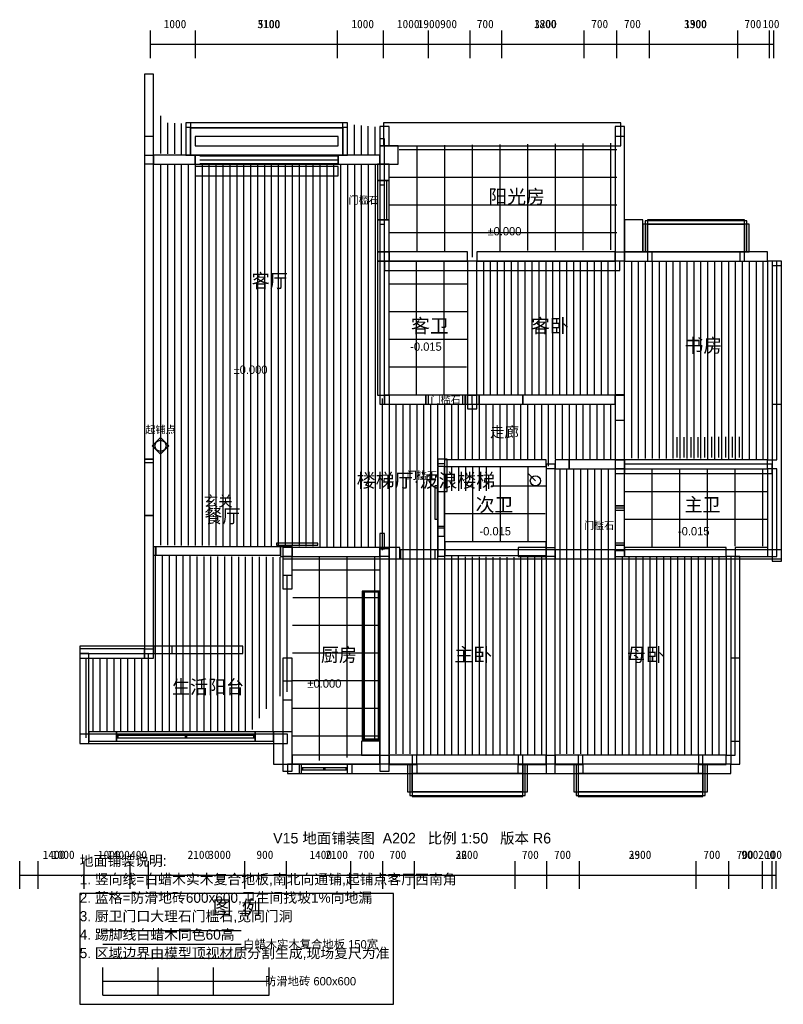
# Model space of a CAD drawing. Header units: millimetres. Extents: x 0 to 16540, y -5200 to 16133.
import ezdxf
from ezdxf.enums import TextEntityAlignment as Align

# ---------------------------------------------------------------- set-up
doc = ezdxf.new("R2010")
doc.units = ezdxf.units.MM
doc.header["$LTSCALE"] = 200
for name, color, linetype in [('A-DIMS', 1, 'Continuous'), ('A-DOOR', 3, 'Continuous'), ('A-HATCH-TILE', 4, 'Continuous'), ('A-HATCH-WOOD', 8, 'Continuous'), ('A-TEXT', 7, 'Continuous'), ('A-WALL', 7, 'Continuous'), ('A-WINDOW', 4, 'Continuous')]:
    doc.layers.add(name, color=color, linetype=linetype)
doc.styles.add('HZTXT', font='STHeiti Medium.ttc')

msp = doc.modelspace()

# ---------------------------------------------------------------- linework, layer by layer
at = {"layer": 'A-DIMS'}
for p, q in [((2831, 15300), (2831, 15900)), ((2831, 15300), (2831, 15900)), ((3807, 15300), (3807, 15900)), ((6887, 15300), (6887, 15900)), ((7882, 15300), (7882, 15900)), ((7882, 15300), (7882, 15900)), ((8858, 15300), (8858, 15900)), ((9757, 15300), (9757, 15900)), ((9757, 15300), (9757, 15900)), ((10446, 15300), (10446, 15900)), ((12225, 15300), (12225, 15900)), ((12933, 15300), (12933, 15900)), ((12933, 15300), (12933, 15900)), ((13641, 15300), (13641, 15900)), ((15554, 15300), (15554, 15900)), ((16243, 15300), (16243, 15900)), ((16243, 15300), (16243, 15900)), ((16338, 15300), (16338, 15900)), ((2831, 15600), (7882, 15600)), ((2831, 15600), (3807, 15600)), ((3807, 15600), (6887, 15600)), ((6887, 15600), (7882, 15600)), ((7882, 15600), (9757, 15600)), ((7882, 15600), (8858, 15600)), ((8858, 15600), (9757, 15600)), ((9757, 15600), (12933, 15600)), ((9757, 15600), (10446, 15600)), ((10446, 15600), (12225, 15600)), ((12225, 15600), (12933, 15600)), ((12933, 15600), (16243, 15600)), ((12933, 15600), (13641, 15600)), ((13641, 15600), (15554, 15600)), ((15554, 15600), (16243, 15600)), ((16243, 15600), (16338, 15600)), ((0, -2700), (0, -2100)), ((402, -2700), (402, -2100)), ((1397, -2700), (1397, -2100)), ((1397, -2700), (1397, -2100)), ((2391, -2700), (2391, -2100)), ((2793, -2700), (2793, -2100)), ((2793, -2700), (2793, -2100)), ((4879, -2700), (4879, -2100)), ((5778, -2700), (5778, -2100)), ((5778, -2700), (5778, -2100)), ((7174, -2700), (7174, -2100)), ((7863, -2700), (7863, -2100)), ((7863, -2700), (7863, -2100)), ((8552, -2700), (8552, -2100)), ((10733, -2700), (10733, -2100)), ((11421, -2700), (11421, -2100)), ((11421, -2700), (11421, -2100)), ((12129, -2700), (12129, -2100)), ((14655, -2700), (14655, -2100)), ((15363, -2700), (15363, -2100)), ((15363, -2700), (15363, -2100)), ((16090, -2700), (16090, -2100)), ((16300, -2700), (16300, -2100)), ((16300, -2700), (16300, -2100)), ((16386, -2700), (16386, -2100)), ((0, -2400), (1397, -2400)), ((402, -2400), (1397, -2400)), ((1397, -2400), (2793, -2400)), ((1397, -2400), (2391, -2400)), ((2391, -2400), (2793, -2400)), ((2793, -2400), (5778, -2400)), ((2793, -2400), (4879, -2400)), ((4879, -2400), (5778, -2400)), ((5778, -2400), (7863, -2400)), ((5778, -2400), (7174, -2400)), ((7174, -2400), (7863, -2400)), ((7863, -2400), (11421, -2400)), ((7863, -2400), (8552, -2400)), ((8552, -2400), (10733, -2400)), ((10733, -2400), (11421, -2400)), ((11421, -2400), (15363, -2400)), ((11421, -2400), (12129, -2400)), ((12129, -2400), (14655, -2400)), ((14655, -2400), (15363, -2400)), ((15363, -2400), (16300, -2400)), ((15363, -2400), (16090, -2400)), ((16090, -2400), (16300, -2400)), ((16300, -2400), (16386, -2400))]:
    msp.add_line(p, q, dxfattribs=at)
at = {"layer": 'A-DOOR'}
for points in [[(7800, 11700), (7900, 11700), (7900, 12550), (7800, 12550)], [(8800, 7800), (9700, 7800), (9700, 8000), (8800, 8000)], [(12900, 6300), (13100, 6300), (13100, 7450), (12900, 7450)], [(2700, 5400), (2900, 5400), (2900, 6530), (2700, 6530)], [(12900, 4750), (13100, 4750), (13100, 5500), (12900, 5500)], [(8250, 4450), (9000, 4450), (9000, 4650), (8250, 4650)], [(11600, 4450), (12900, 4450), (12900, 4650), (11600, 4650)], [(2900, 2400), (4830, 2400), (4830, 2560), (2900, 2560)], [(5700, 1400), (5900, 1400), (5900, 2300), (5700, 2300)]]:
    msp.add_lwpolyline(points, close=True, dxfattribs=at)
at = {"layer": 'A-HATCH-TILE'}
for p, q in [((11607, 11135), (11607, 13442)), ((12207, 11141), (12207, 13450)), ((12807, 11147), (12807, 13457)), ((8218, 13319), (12933, 13319)), ((8607, 11118), (8607, 13404)), ((9207, 11118), (9207, 13412)), ((9807, 10987), (9807, 13419)), ((10407, 11123), (10407, 13427)), ((11007, 11129), (11007, 13434)), ((8009, 12719), (12933, 12719)), ((8014, 12119), (12933, 12119)), ((8019, 11519), (12933, 11519)), ((8597, 8020), (8597, 10894)), ((9197, 8015), (9197, 10888)), ((8009, 10410), (9688, 10410)), ((8006, 9810), (9685, 9810)), ((8003, 9210), (9682, 9210)), ((8000, 8610), (9679, 8610)), ((14693, 6646), (14693, 7091)), ((15293, 6646), (15293, 7093)), ((10412, 4837), (10412, 6448)), ((11012, 4834), (11012, 6453)), ((13697, 4716), (13697, 6385)), ((14297, 4719), (14297, 6387)), ((14897, 4722), (14897, 6390)), ((15497, 4725), (15497, 6393)), ((16097, 4728), (16097, 6396)), ((10213, 6033), (11386, 6033)), ((9812, 4840), (9812, 5928)), ((13101, 5913), (16184, 5913)), ((9222, 5433), (11382, 5433)), ((13107, 5313), (16190, 5313)), ((6495, 82), (6495, 4499)), ((7095, 148), (7095, 4495)), ((7695, 531), (7695, 4490)), ((5919, 4217), (7788, 4217)), ((5915, 3617), (7788, 3617)), ((5912, 3017), (7788, 3017)), ((5909, 2417), (7788, 2417)), ((5905, 1817), (7788, 1817)), ((5902, 1217), (7788, 1217)), ((5899, 617), (7788, 617)), ((1800, -5000), (1800, -4400)), ((3000, -5000), (3000, -4400)), ((4200, -5000), (4200, -4400)), ((5400, -5000), (5400, -4400)), ((1800, -4700), (5400, -4700)), ((1800, -5000), (5400, -5000))]:
    msp.add_line(p, q, dxfattribs=at)
at = {"layer": 'A-HATCH-WOOD'}
for p, q in [((3057, 13231), (3057, 14051)), ((3207, 13228), (3207, 13897)), ((3357, 13225), (3357, 13891)), ((3507, 13221), (3507, 13885)), ((7250, 13220), (7250, 13858)), ((7400, 13220), (7400, 13843)), ((7550, 13220), (7550, 13829)), ((7700, 13220), (7700, 13814)), ((3057, 4747), (3057, 13000)), ((3207, 4746), (3207, 13000)), ((3357, 4745), (3357, 12999)), ((3507, 4744), (3507, 12999)), ((3657, 4743), (3657, 12998)), ((3807, 4742), (3807, 12998)), ((3957, 4741), (3957, 12997)), ((4107, 4739), (4107, 12997)), ((4257, 4738), (4257, 12997)), ((4407, 4737), (4407, 12996)), ((4557, 4736), (4557, 12996)), ((4707, 4735), (4707, 12995)), ((4857, 4734), (4857, 12995)), ((5007, 4733), (5007, 12994)), ((5157, 4732), (5157, 12994)), ((5307, 4731), (5307, 12993)), ((5457, 4730), (5457, 12993)), ((5607, 4729), (5607, 12992)), ((5757, 4728), (5757, 12992)), ((5907, 4727), (5907, 12991)), ((6057, 4726), (6057, 12991)), ((6207, 4724), (6207, 12990)), ((6357, 4723), (6357, 12990)), ((6507, 4722), (6507, 12990)), ((6657, 4721), (6657, 12989)), ((6807, 4720), (6807, 12989)), ((6957, 4719), (6957, 12988)), ((7107, 4718), (7107, 12988)), ((7257, 4717), (7257, 12987)), ((7407, 4716), (7407, 12987)), ((7557, 4715), (7557, 12986)), ((7707, 4714), (7707, 12986)), ((10050, 8010), (10050, 10885)), ((10200, 8010), (10200, 10885)), ((10350, 8010), (10350, 10886)), ((10500, 8010), (10500, 10887)), ((10650, 8010), (10650, 10888)), ((10800, 8010), (10800, 10889)), ((10950, 8010), (10950, 10889)), ((11100, 8010), (11100, 10890)), ((11250, 8010), (11250, 10891)), ((11400, 8010), (11400, 10892)), ((11550, 8010), (11550, 10892)), ((11700, 8010), (11700, 10893)), ((11850, 8010), (11850, 10894)), ((12000, 8010), (12000, 10895)), ((12150, 8010), (12150, 10895)), ((12300, 8010), (12300, 10896)), ((12450, 8010), (12450, 10897)), ((12600, 8010), (12600, 10898)), ((12750, 8010), (12750, 10898)), ((13257, 6630), (13257, 10898)), ((13407, 6629), (13407, 10898)), ((13557, 6628), (13557, 10897)), ((13707, 6628), (13707, 10896)), ((13857, 6627), (13857, 10895)), ((14007, 6626), (14007, 10895)), ((14157, 6626), (14157, 10894)), ((14307, 6625), (14307, 10893)), ((14457, 6624), (14457, 10892)), ((14607, 6623), (14607, 10892)), ((14757, 6623), (14757, 10891)), ((14907, 6622), (14907, 10890)), ((15057, 6621), (15057, 10889)), ((15207, 6620), (15207, 10889)), ((15357, 6620), (15357, 10888)), ((15507, 6619), (15507, 10887)), ((15657, 6618), (15657, 10887)), ((15807, 6617), (15807, 10886)), ((15957, 6617), (15957, 10885)), ((16107, 6616), (16107, 10884)), ((7857, 4639), (7857, 7928)), ((8007, 4489), (8007, 7805)), ((8157, 225), (8157, 7801)), ((8307, 224), (8307, 7800)), ((8457, 224), (8457, 7800)), ((8607, 223), (8607, 7799)), ((8757, 222), (8757, 7799)), ((8907, 222), (8907, 7798)), ((9057, 6465), (9057, 7798)), ((9207, 6615), (9207, 7797)), ((9357, 6616), (9357, 7797)), ((9507, 6616), (9507, 7796)), ((9657, 6616), (9657, 7796)), ((9807, 6616), (9807, 7796)), ((9957, 6616), (9957, 7795)), ((10107, 6616), (10107, 7795)), ((10257, 6616), (10257, 7794)), ((10407, 6616), (10407, 7794)), ((10557, 6616), (10557, 7793)), ((10707, 6616), (10707, 7793)), ((10857, 6616), (10857, 7792)), ((11007, 6616), (11007, 7792)), ((11157, 6616), (11157, 7791)), ((11307, 6616), (11307, 7791)), ((11457, 6457), (11457, 7791)), ((11607, 6615), (11607, 7790)), ((11757, 6616), (11757, 7790)), ((11907, 6616), (11907, 7789)), ((12057, 6616), (12057, 7789)), ((12207, 6616), (12207, 7788)), ((12357, 6616), (12357, 7788)), ((12507, 6616), (12507, 7787)), ((12657, 6616), (12657, 7787)), ((12807, 6616), (12807, 7786)), ((14243, 6646), (14243, 7089)), ((14393, 6647), (14393, 7090)), ((14543, 6647), (14543, 7090)), ((14693, 6647), (14693, 7091)), ((14843, 6648), (14843, 7091)), ((14993, 6648), (14993, 7092)), ((15143, 6649), (15143, 7092)), ((15293, 6649), (15293, 7093)), ((15443, 6650), (15443, 7093)), ((15593, 6650), (15593, 7094)), ((9362, 5928), (9362, 6434)), ((9512, 5928), (9512, 6436)), ((9662, 5928), (9662, 6438)), ((9812, 5928), (9812, 6440)), ((9962, 5928), (9962, 6443)), ((10112, 5928), (10112, 6445)), ((11704, 225), (11704, 6396)), ((11854, 225), (11854, 6394)), ((12004, 224), (12004, 6392)), ((12154, 224), (12154, 6390)), ((12304, 223), (12304, 6389)), ((12454, 222), (12454, 6387)), ((12604, 222), (12604, 6385)), ((12754, 221), (12754, 6383)), ((12904, 220), (12904, 5189)), ((9057, 221), (9057, 5106)), ((2943, 719), (2943, 4514)), ((3093, 719), (3093, 4512)), ((3243, 719), (3243, 4511)), ((3393, 719), (3393, 4510)), ((3543, 719), (3543, 4508)), ((3693, 719), (3693, 4507)), ((3843, 719), (3843, 4506)), ((3993, 719), (3993, 4504)), ((4143, 719), (4143, 4503)), ((4293, 719), (4293, 4502)), ((4443, 719), (4443, 4500)), ((4593, 719), (4593, 4499)), ((4743, 719), (4743, 4498)), ((4893, 719), (4893, 4496)), ((5043, 752), (5043, 4495)), ((5193, 1002), (5193, 4494)), ((5343, 1201), (5343, 4492)), ((5493, 1085), (5493, 4491)), ((5643, 1476), (5643, 4489)), ((8007, 226), (8007, 4489)), ((9207, 220), (9207, 4503)), ((9357, 220), (9357, 4501)), ((9507, 219), (9507, 4499)), ((9657, 218), (9657, 4498)), ((9807, 218), (9807, 4496)), ((9957, 217), (9957, 4494)), ((10107, 216), (10107, 4493)), ((10257, 216), (10257, 4491)), ((10407, 215), (10407, 4490)), ((10557, 214), (10557, 4488)), ((10707, 214), (10707, 4486)), ((10857, 213), (10857, 4485)), ((11007, 212), (11007, 4483)), ((11157, 212), (11157, 4482)), ((13054, 220), (13054, 4503)), ((13204, 219), (13204, 4502)), ((13354, 219), (13354, 4501)), ((13504, 218), (13504, 4500)), ((13654, 217), (13654, 4499)), ((13804, 217), (13804, 4498)), ((13954, 216), (13954, 4497)), ((14104, 216), (14104, 4497)), ((14254, 215), (14254, 4496)), ((14404, 214), (14404, 4495)), ((14554, 214), (14554, 4494)), ((14704, 213), (14704, 4493)), ((14854, 213), (14854, 4492)), ((15004, 212), (15004, 4491)), ((15154, 211), (15154, 4490)), ((11307, 211), (11307, 4480)), ((5793, 1572), (5793, 4104)), ((2793, 719), (2793, 2403)), ((1443, 571), (1443, 2289)), ((1593, 719), (1593, 2291)), ((1743, 719), (1743, 2292)), ((1893, 719), (1893, 2294)), ((2043, 719), (2043, 2296)), ((2193, 719), (2193, 2297)), ((2343, 719), (2343, 2299)), ((2493, 719), (2493, 2301)), ((2643, 719), (2643, 2302)), ((5493, 720), (5493, 1076)), ((1800, -3600), (4800, -3600)), ((1800, -3900), (4800, -3900)), ((1800, -4200), (4800, -4200))]:
    msp.add_line(p, q, dxfattribs=at)
at = {"layer": 'A-WALL'}
msp.add_line((11010, 6300), (11170, 6140), dxfattribs=at)
for points in [[(2700, 13200), (2900, 13200), (2900, 14953), (2700, 14953)], [(3600, 13200), (7100, 13200), (7100, 13900), (3600, 13900)], [(3700, 13790), (7000, 13790), (7000, 13900), (3700, 13900)], [(3700, 13790), (7000, 13790), (7000, 13900), (3700, 13900)], [(7880, 13400), (13020, 13400), (13020, 13900), (7880, 13900)], [(3600, 13200), (3700, 13200), (3700, 13800), (3600, 13800)], [(3600, 13200), (3700, 13200), (3700, 13800), (3600, 13800)], [(3700, 13200), (7000, 13200), (7000, 13790), (3700, 13790)], [(7000, 13200), (7100, 13200), (7100, 13800), (7000, 13800)], [(7000, 13200), (7100, 13200), (7100, 13800), (7000, 13800)], [(7800, 13400), (8002, 13400), (8002, 13820), (7800, 13820)], [(12900, 11100), (13102, 11100), (13102, 13820), (12900, 13820)], [(2700, 2300), (2900, 2300), (2900, 13600), (2700, 13600)], [(3800, 13400), (6900, 13400), (6900, 13600), (3800, 13600)], [(7800, 7800), (7900, 7800), (7900, 13550), (7800, 13550)], [(12900, 4630), (13100, 4630), (13100, 13600), (12900, 13600)], [(7798, 13000), (8200, 13000), (8200, 13402), (7798, 13402)], [(2900, 13000), (3800, 13000), (3800, 13200), (2900, 13200)], [(3800, 13000), (6900, 13000), (6900, 13200), (3800, 13200)], [(3800, 13000), (6900, 13000), (6900, 13200), (3800, 13200)], [(6900, 13000), (7800, 13000), (7800, 13200), (6900, 13200)], [(2700, 6610), (2900, 6610), (2900, 13000), (2700, 13000)], [(7750, 12650), (8000, 12650), (8000, 13002), (7750, 13002)], [(7750, 11800), (8000, 11800), (8000, 12650), (7750, 12650)], [(7800, 11800), (7950, 11800), (7950, 12650), (7800, 12650)], [(7750, 11100), (8000, 11100), (8000, 11800), (7750, 11800)], [(13100, 11100), (13500, 11100), (13500, 11800), (13100, 11800)], [(13550, 11100), (15750, 11100), (15750, 11773), (13550, 11773)], [(13600, 11700), (15700, 11700), (15700, 11800), (13600, 11800)], [(13498, 11100), (13600, 11100), (13600, 11700), (13498, 11700)], [(13600, 11100), (15700, 11100), (15700, 11700), (13600, 11700)], [(15700, 11100), (15800, 11100), (15800, 11700), (15700, 11700)], [(7750, 10898), (8000, 10898), (8000, 11100), (7750, 11100)], [(8000, 10900), (9700, 10900), (9700, 11100), (8000, 11100)], [(9900, 10900), (12900, 10900), (12900, 11100), (9900, 11100)], [(13100, 10898), (13700, 10898), (13700, 11100), (13100, 11100)], [(13600, 10900), (15700, 10900), (15700, 11100), (13600, 11100)], [(13600, 10900), (15700, 10900), (15700, 11100), (13600, 11100)], [(15600, 10900), (16200, 10900), (16200, 11100), (15600, 11100)], [(7750, 8000), (8000, 8000), (8000, 10900), (7750, 10900)], [(7900, 10700), (13000, 10700), (13000, 10900), (7900, 10900)], [(9700, 7700), (9900, 7700), (9900, 10900), (9700, 10900)], [(9700, 8000), (9900, 8000), (9900, 10900), (9700, 10900)], [(12900, 8000), (13100, 8000), (13100, 10900), (12900, 10900)], [(16200, 6600), (16400, 6600), (16400, 10900), (16200, 10900)], [(16300, 4400), (16500, 4400), (16500, 10900), (16300, 10900)], [(7900, 7800), (9800, 7800), (9800, 8000), (7900, 8000)], [(8000, 7800), (8800, 7800), (8800, 8000), (8000, 8000)], [(8800, 7800), (9650, 7800), (9650, 8000), (8800, 8000)], [(8850, 7800), (9600, 7800), (9600, 8000), (8850, 8000)], [(9650, 7800), (9950, 7800), (9950, 8000), (9650, 8000)], [(9950, 7800), (10900, 7800), (10900, 8000), (9950, 8000)], [(10900, 7800), (12900, 7800), (12900, 8000), (10900, 8000)], [(12900, 6600), (13100, 6600), (13100, 8002), (12900, 8002)], [(2870, 6900), (3050, 7080), (3230, 6900), (3050, 6720)], [(2700, 5390), (2900, 5390), (2900, 6610), (2700, 6610)], [(9050, 5120), (9200, 5120), (9200, 6450), (9050, 6450)], [(9059, 4507), (9209, 4507), (9209, 6507), (9059, 6507)], [(9060, 5910), (9260, 5910), (9260, 6610), (9060, 6610)], [(9200, 6450), (11400, 6450), (11400, 6600), (9200, 6600)], [(11400, -200), (11600, -200), (11600, 6500), (11400, 6500)], [(11400, 4700), (11600, 4700), (11600, 6400), (11400, 6400)], [(11600, 6400), (11900, 6400), (11900, 6600), (11600, 6600)], [(11900, 6400), (13100, 6400), (13100, 6600), (11900, 6600)], [(13100, 6400), (16200, 6400), (16200, 6600), (13100, 6600)], [(13100, 6300), (16300, 6300), (16300, 6500), (13100, 6500)], [(16200, 4500), (16400, 4500), (16400, 6400), (16200, 6400)], [(12900, 5600), (13100, 5600), (13100, 6400), (12900, 6400)], [(8990, 5313), (9050, 5313), (9050, 6033), (8990, 6033)], [(8990, 5313), (9050, 5313), (9050, 6033), (8990, 6033)], [(12900, 4750), (13100, 4750), (13100, 5600), (12900, 5600)], [(12900, 4800), (13100, 4800), (13100, 5550), (12900, 5550)], [(2700, 2500), (2900, 2500), (2900, 5390), (2700, 5390)], [(9050, 4942), (9200, 4942), (9200, 5150), (9050, 5150)], [(7800, 4670), (7900, 4670), (7900, 5000), (7800, 5000)], [(2900, 4530), (2950, 4530), (2950, 4715), (2900, 4715)], [(2950, 4530), (5650, 4530), (5650, 4715), (2950, 4715)], [(5560, 4750), (6460, 4750), (6460, 4790), (5560, 4790)], [(5650, 4500), (5900, 4500), (5900, 4715), (5650, 4715)], [(5700, 4450), (8236, 4450), (8236, 4700), (5700, 4700)], [(5700, 3800), (5900, 3800), (5900, 4700), (5700, 4700)], [(5900, 4500), (7800, 4500), (7800, 4700), (5900, 4700)], [(9209, 4524), (11400, 4524), (11400, 4823), (9209, 4823)], [(10800, 4500), (11400, 4500), (11400, 4700), (10800, 4700)], [(12900, 4500), (13102, 4500), (13102, 4750), (12900, 4750)], [(13100, 4500), (15300, 4500), (15300, 4700), (13100, 4700)], [(15500, 4500), (16202, 4500), (16202, 4700), (15500, 4700)], [(5700, 4100), (5900, 4100), (5900, 4500), (5700, 4500)], [(7800, -150), (8000, -150), (8000, 4670), (7800, 4670)], [(7800, 200), (8000, 200), (8000, 4500), (7800, 4500)], [(8236, 4450), (11400, 4450), (11400, 4650), (8236, 4650)], [(11400, 4450), (16500, 4450), (16500, 4650), (11400, 4650)], [(11400, 200), (11600, 200), (11600, 4500), (11400, 4500)], [(15300, 200), (15500, 200), (15500, 4500), (15300, 4500)], [(15400, 0), (15600, 0), (15600, 4500), (15400, 4500)], [(7420, 535), (7800, 535), (7800, 3750), (7420, 3750)], [(7420, 535), (7800, 535), (7800, 3750), (7420, 3750)], [(7438, 553), (7782, 553), (7782, 3732), (7438, 3732)], [(7460, 535), (7770, 535), (7770, 3750), (7460, 3750)], [(1300, 2400), (3300, 2400), (3300, 2560), (1300, 2560)], [(1300, 2300), (2700, 2300), (2700, 2500), (1300, 2500)], [(1300, 450), (1500, 450), (1500, 2400), (1300, 2400)], [(5700, -150), (5900, -150), (5900, 1800), (5700, 1800)], [(1300, 450), (5800, 450), (5800, 650), (1300, 650)], [(1500, 500), (2100, 500), (2100, 700), (1500, 700)], [(1500, 500), (5500, 500), (5500, 700), (1500, 700)], [(2100, 500), (5100, 500), (5100, 700), (2100, 700)], [(5100, 500), (5500, 500), (5500, 700), (5100, 700)], [(5500, 0), (5902, 0), (5902, 700), (5500, 700)], [(2100, 577), (2135, 577), (2135, 623), (2100, 623)], [(2100, 577), (5100, 577), (5100, 623), (2100, 623)], [(2100, 577), (5100, 577), (5100, 623), (2100, 623)], [(3582, 577), (3617, 577), (3617, 623), (3582, 623)], [(5065, 577), (5100, 577), (5100, 623), (5065, 623)], [(7400, 200), (7800, 200), (7800, 500), (7400, 500)], [(5900, 0), (7800, 0), (7800, 200), (5900, 200)], [(6050, -200), (15400, -200), (15400, 0), (6050, 0)], [(6100, -200), (7100, -200), (7100, 0), (6100, 0)], [(6100, -200), (7100, -200), (7100, 0), (6100, 0)], [(8000, -2), (8600, -2), (8600, 200), (8000, 200)], [(8450, -673), (10950, -673), (10950, 5), (8450, 5)], [(8500, -200), (10900, -200), (10900, 200), (8500, 200)], [(8500, -200), (10900, -200), (10900, 200), (8500, 200)], [(10800, -2), (11400, -2), (11400, 200), (10800, 200)], [(11600, -2), (12200, -2), (12200, 200), (11600, 200)], [(12050, -673), (14850, -673), (14850, 5), (12050, 5)], [(12100, -200), (14800, -200), (14800, 200), (12100, 200)], [(12100, -200), (14800, -200), (14800, 200), (12100, 200)], [(14700, -2), (15300, -2), (15300, 200), (14700, 200)], [(6100, -123), (6135, -123), (6135, -77), (6100, -77)], [(6100, -123), (7100, -123), (7100, -77), (6100, -77)], [(6100, -123), (7100, -123), (7100, -77), (6100, -77)], [(6582, -123), (6617, -123), (6617, -77), (6582, -77)], [(7065, -123), (7100, -123), (7100, -77), (7065, -77)], [(8400, -600), (8502, -600), (8502, 0), (8400, 0)], [(8500, -600), (10900, -600), (10900, -200), (8500, -200)], [(10898, -600), (11000, -600), (11000, 0), (10898, 0)], [(12000, -600), (12102, -600), (12102, 0), (12000, 0)], [(12100, -600), (14800, -600), (14800, -200), (12100, -200)], [(14798, -600), (14900, -600), (14900, 0), (14798, 0)], [(8500, -700), (10900, -700), (10900, -600), (8500, -600)], [(12100, -700), (14800, -700), (14800, -600), (12100, -600)], [(1300, -5200), (8100, -5200), (8100, -2800), (1300, -2800)]]:
    msp.add_lwpolyline(points, close=True, dxfattribs=at)
for centre, radius in [((3050, 6900), 120), ((11170, 6140), 110)]:
    msp.add_circle(centre, radius, dxfattribs=at)
at = {"layer": 'A-WINDOW'}
for p, q in [((3900, 13180), (6900, 13180)), ((3900, 13100), (6900, 13100)), ((3900, 13020), (6900, 13020))]:
    msp.add_line(p, q, dxfattribs=at)
for points in [[(3800, 12750), (6900, 12750), (6900, 12950), (3800, 12950)], [(16300, 7800), (16500, 7800), (16500, 10800), (16300, 10800)], [(15400, 500), (15600, 500), (15600, 2300), (15400, 2300)], [(5800, -200), (7200, -200), (7200, 0), (5800, 0)], [(8600, -200), (10800, -200), (10800, 0), (8600, 0)], [(12200, -200), (14700, -200), (14700, 0), (12200, 0)]]:
    msp.add_lwpolyline(points, close=True, dxfattribs=at)

# ---------------------------------------------------------------- texts
at = {"layer": 'A-DIMS'}
for s, p in [('1000', (3119, 15950)), ('3100', (5147, 15950)), ('5100', (5157, 15950)), ('1000', (7185, 15950)), ('1000', (8170, 15950)), ('1900', (8620, 15950)), ('900', (9107, 15950)), ('700', (9901, 15950)), ('3200', (11145, 15950)), ('1800', (11135, 15950)), ('700', (12379, 15950)), ('700', (13087, 15950)), ('3300', (14388, 15950)), ('1900', (14397, 15950)), ('700', (15698, 15950)), ('100', (16090, 15950)), ('1400', (498, -2050)), ('1000', (699, -2050)), ('1000', (1694, -2050)), ('1400', (1895, -2050)), ('400', (2392, -2050)), ('2100', (3636, -2050)), ('3000', (4085, -2050)), ('900', (5128, -2050)), ('1400', (6276, -2050)), ('2100', (6620, -2050)), ('700', (7319, -2050)), ('700', (8007, -2050)), ('3600', (9442, -2050)), ('2200', (9442, -2050)), ('700', (10877, -2050)), ('700', (11575, -2050)), ('3900', (13192, -2050)), ('2500', (13192, -2050)), ('700', (14809, -2050)), ('700', (15526, -2050)), ('900', (15631, -2050)), ('200', (15995, -2050)), ('100', (16143, -2050))]:
    msp.add_text(s, height=180, dxfattribs=at).set_placement(p)
at = {"layer": 'A-TEXT', "style": 'HZTXT'}
for s, height, p in [('阳光房', 300, (10150, 12150)), ('客卫', 300, (8475, 9350)), ('客卧', 300, (11075, 9350)), ('书房', 300, (14400, 8925)), ('楼梯厅·波浪楼梯', 300, (7300, 6000)), ('次卫', 300, (9875, 5475)), ('主卧', 300, (9415, 2225)), ('母卧', 300, (13150, 2225)), ('地面铺装说明:', 220, (1300, -2200)), ('1. 竖向线=白蜡木实木复合地板,南北向通铺,起铺点客厅西南角', 220, (1300, -2600)), ('2. 蓝格=防滑地砖600x600,卫生间找坡1%向地漏', 220, (1300, -3000)), ('3. 厨卫门口大理石门槛石,宽同门洞', 220, (1300, -3400)), ('4. 踢脚线白蜡木同色60高', 220, (1300, -3800)), ('5. 区域边界由模型顶视材质分割生成,现场复尺为准', 220, (1300, -4200))]:
    msp.add_text(s, height=height, dxfattribs=at).set_placement(p)
for s, height, p in [('门槛石', 160, (7450, 12225)), ('±0.000', 180, (10500, 11550)), ('-0.015', 180, (8800, 9050)), ('±0.000', 180, (5000, 8550)), ('门槛石', 160, (9225, 7900)), ('起铺点', 160, (3050, 7250)), ('走廊', 230, (10500, 7200)), ('门槛石', 160, (8710, 6260)), ('玄关', 230, (4300, 5700)), ('-0.015', 180, (10300, 5050)), ('门槛石', 160, (12550, 5175)), ('-0.015', 180, (14600, 5050)), ('±0.000', 180, (6600, 1750)), ('V15 地面铺装图  A202   比例 1:50   版本 R6', 230, (8500, -1600)), ('图  例', 300, (4700, -3100)), ('白蜡木实木复合地板 150宽', 180, (6300, -3900)), ('防滑地砖 600x600', 180, (6300, -4700))]:
    msp.add_text(s, height=height, dxfattribs=at).set_placement(p, align=Align.MIDDLE_CENTER)
at = {"layer": 'A-TEXT'}
for s, p in [('客厅', (5025, 10325)), ('主卫', (14400, 5475)), ('餐厅', (4000, 5230)), ('厨房', (6525, 2225)), ('生活阳台', (3300, 1525))]:
    msp.add_text(s, height=300, dxfattribs=at).set_placement(p)

doc.saveas('drawing.dxf')
